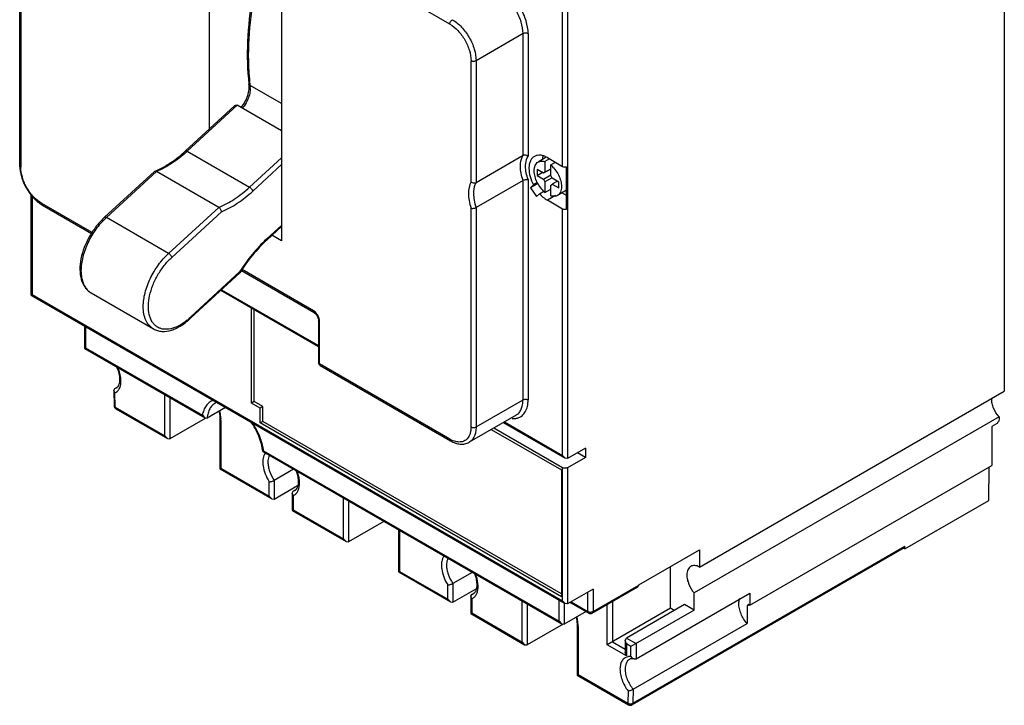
# Model space of a CAD drawing. Header units: millimetres. Extents: x 20 to 157, y 25 to 222.
# Tile 1 of 5: x 20 to 157, y 25 to 120. Entities that reach past the tile are written whole.
import ezdxf

# ---------------------------------------------------------------- set-up
doc = ezdxf.new("R2010")
doc.units = ezdxf.units.MM
doc.header["$LTSCALE"] = 16.055796
doc.layers.get('0').update_dxf_attribs({"linetype": 'CONTINUOUS'})

msp = doc.modelspace()

# ---------------------------------------------------------------- linework, layer by layer
at = {"color": 7, "linetype": 'Continuous'}
for p, q in [((79.82, 119), (23.28, 151.64)), ((46.45, 132.23), (46.45, 104.41)), ((20.2, 129.79), (20.2, 99.41)), ((20.35, 129.52), (20.35, 99.2)), ((56.49, 126.44), (56.49, 88.97)), ((156.66, 125.77), (156.66, 68.16)), ((95.42, 99.29), (95.42, 124.67)), ((96.13, 125.08), (96.13, 58.82)), ((89.96, 117.68), (83.45, 113.93)), ((89.96, 100.82), (89.96, 117.68)), ((90.67, 117.68), (90.67, 100.72)), ((82.75, 97.16), (82.75, 113.93)), ((83.45, 113.93), (83.45, 97.07)), ((51.98, 110.7), (51.98, 110.69)), ((51.98, 110.69), (52.13, 110.5)), ((56.49, 107.98), (52.13, 110.5)), ((43.2, 101.42), (49.99, 107.67)), ((50.35, 107.75), (43.43, 101.39)), ((56.49, 104.2), (50.35, 107.75)), ((43.43, 101.39), (52.06, 96.41)), ((52.06, 96.41), (56.49, 100.48)), ((83.45, 97.07), (89.96, 100.82)), ((93.18, 100.54), (92.07, 99.89)), ((93.65, 100.31), (93, 99.94)), ((93, 99.94), (93, 98.48)), ((93.34, 100.5), (95.42, 99.29)), ((93.8, 99.48), (94.45, 99.85)), ((20.2, 99.41), (20.35, 99.2)), ((31.98, 92.23), (38.9, 98.59)), ((39.17, 98.58), (32.22, 92.2)), ((38.95, 98.62), (39.17, 98.58)), ((47.8, 93.6), (39.17, 98.58)), ((52.52, 95.87), (56.49, 99.53)), ((92.79, 98.34), (91.9, 98.85)), ((91.9, 98.85), (91.9, 98.04)), ((91.9, 98.04), (92.61, 98.45)), ((93.8, 98.92), (92.79, 98.34)), ((93, 98.48), (93.8, 98.94)), ((93.8, 98.02), (93.8, 99.48)), ((96, 93.33), (96, 99.24)), ((89.96, 97.35), (83.45, 93.59)), ((89.96, 66.93), (89.96, 97.35)), ((90.67, 97.45), (90.67, 66.93)), ((92.02, 96.91), (91, 96.33)), ((91.96, 97.03), (91.41, 96.72)), ((91.9, 98.04), (92.79, 97.52)), ((92.79, 97.52), (93.8, 98.11)), ((93.98, 97.69), (93, 97.13)), ((93, 97.13), (93, 95.68)), ((94.9, 97.12), (94.01, 97.63)), ((94.72, 97.22), (94.01, 96.82)), ((94.9, 96.3), (94.9, 97.12)), ((91.41, 96.72), (91, 96.33)), ((91, 96.33), (91.85, 95.1)), ((92.26, 95.49), (92.86, 95.84)), ((93, 95.68), (93.8, 96.14)), ((93.8, 95.22), (93.8, 96.67)), ((94.01, 96.82), (94.9, 96.3)), ((96, 96), (94.74, 95.27)), ((96, 95.25), (95.36, 95.62)), ((21.79, 81.42), (21.79, 95.31)), ((21.94, 95.18), (21.94, 81.51)), ((91.85, 95.1), (92.26, 95.49)), ((94.46, 95.24), (93.34, 94.59)), ((95.42, 93.38), (93.34, 94.59)), ((23.28, 94.13), (23.38, 93.9)), ((30.23, 90.11), (23.28, 94.13)), ((23.38, 93.9), (30.14, 90)), ((40.85, 87.22), (47.8, 93.6)), ((41.29, 86.67), (48.17, 93)), ((82.75, 63.18), (82.75, 93.5)), ((83.45, 93.59), (83.45, 63.18)), ((95.42, 59.23), (95.42, 93.38)), ((40.85, 87.22), (32.22, 92.2)), ((54.48, 89.12), (56.49, 90.96)), ((56.49, 91.11), (54.5, 89.28)), ((54.5, 89.28), (54.48, 89.12)), ((56.49, 88.97), (55.16, 89.74)), ((50.69, 84.66), (43.92, 78.44)), ((50.69, 84.66), (50.72, 84.54)), ((50.95, 84.87), (61.01, 79.06)), ((60.91, 79.29), (51.03, 84.99)), ((43.91, 78.28), (50.72, 84.54)), ((50.72, 84.54), (50.72, 84.54)), ((61.61, 74.28), (48.06, 82.1)), ((48.18, 82.2), (61.61, 74.45)), ((21.79, 81.42), (21.94, 81.51)), ((21.79, 81.42), (95.78, 38.71)), ((21.94, 81.51), (95.42, 39.08)), ((30.1, 81.75), (38.73, 76.77)), ((52.34, 66.48), (52.34, 79.63)), ((52.7, 66.69), (52.7, 79.42)), ((61.01, 79.06), (60.91, 79.29)), ((43.92, 78.44), (43.91, 78.28)), ((61.76, 77.82), (61.61, 78.02)), ((61.61, 78.02), (61.61, 72.12)), ((61.76, 71.91), (61.76, 77.82)), ((29.18, 77.16), (29.18, 74.05)), ((29.33, 77.07), (29.33, 74.14)), ((29.33, 74.14), (29.18, 74.05)), ((29.18, 74.05), (45.84, 64.44)), ((29.33, 74.14), (45.52, 64.79)), ((61.61, 72.12), (61.76, 71.91)), ((79.82, 61.49), (61.76, 71.91)), ((61.76, 71.91), (61.86, 71.68)), ((61.86, 71.68), (79.92, 61.26)), ((33.25, 68.24), (33.4, 68.5)), ((33.4, 67.9), (33.25, 68.24)), ((33.25, 68.24), (33.28, 66.13)), ((33.4, 68.5), (33.71, 68.69)), ((33.4, 68.5), (33.63, 68.6)), ((33.43, 65.93), (33.4, 67.9)), ((40.32, 61.95), (40.32, 67.62)), ((41.03, 67.21), (41.03, 61.54)), ((83.45, 63.18), (89.96, 66.93)), ((114.41, 43.77), (156.66, 68.16)), ((33.28, 66.13), (33.43, 65.93)), ((33.43, 65.93), (40.32, 61.95)), ((33.43, 65.93), (33.53, 65.7)), ((33.53, 65.7), (40.68, 61.58)), ((48.72, 65.87), (46.18, 64.41)), ((52.7, 66.69), (52.34, 66.48)), ((53.55, 65.79), (52.34, 66.48)), ((53.9, 65.99), (52.7, 66.69)), ((53.9, 65.99), (53.55, 65.79)), ((53.55, 63.74), (53.55, 65.79)), ((53.9, 63.94), (53.9, 65.99)), ((45.89, 64.35), (41.03, 61.54)), ((45.52, 64.79), (45.84, 64.44)), ((45.84, 64.44), (46.18, 64.41)), ((48.1, 64.09), (47.95, 64.3)), ((47.95, 64.3), (47.95, 57.38)), ((89, 64.81), (82.49, 61.05)), ((155.93, 64.56), (113.69, 40.17)), ((155.93, 64.56), (155.93, 64.27)), ((48.1, 64.09), (48.1, 57.46)), ((53.9, 63.94), (53.55, 63.74)), ((95.27, 39.65), (53.55, 63.74)), ((95.27, 40.06), (53.9, 63.94)), ((85.56, 62.82), (95.27, 57.22)), ((95.42, 57.53), (85.91, 63.03)), ((87.23, 63.79), (95.78, 58.86)), ((87.38, 63.87), (95.42, 59.23)), ((155.58, 63.62), (154.94, 63.26)), ((154.94, 63.26), (154.94, 57.84)), ((40.32, 61.95), (40.68, 61.58)), ((40.68, 61.58), (41.03, 61.54)), ((79.92, 61.26), (79.82, 61.49)), ((98.61, 60.25), (96.13, 58.82)), ((98.61, 60.25), (98.61, 58.96)), ((54.01, 59.89), (53.89, 59.79)), ((53.89, 59.79), (53.9, 59.78)), ((53.9, 59.78), (95.3, 35.88)), ((54.01, 59.89), (94.95, 36.25)), ((95.78, 58.86), (95.42, 59.23)), ((96.13, 58.82), (95.78, 58.86)), ((98.61, 58.96), (96.13, 57.53)), ((98.61, 58.96), (97.49, 59.61)), ((48.1, 57.46), (47.95, 57.38)), ((47.95, 57.38), (55.14, 53.23)), ((48.1, 57.46), (54.78, 53.6)), ((58.16, 57.32), (55.49, 55.78)), ((95.42, 39.08), (95.42, 57.53)), ((96.13, 57.53), (96.13, 38.67)), ((121.39, 38.47), (154.94, 57.84)), ((154.51, 52.99), (154.58, 57.63)), ((95.27, 57.22), (95.27, 39.65)), ((54.78, 53.6), (54.78, 55.58)), ((55.49, 55.78), (55.49, 53.19)), ((55.49, 53.19), (58.71, 55.05)), ((54.78, 53.6), (55.14, 53.23)), ((55.14, 53.23), (55.49, 53.19)), ((57.96, 54), (58.11, 54.27)), ((58.11, 53.66), (57.96, 54)), ((57.96, 54), (57.96, 51.6)), ((58.43, 54.45), (58.11, 54.27)), ((58.11, 54.27), (58.35, 54.37)), ((58.11, 53.66), (58.11, 51.68)), ((65.07, 47.66), (65.07, 53.33)), ((65.78, 52.92), (65.78, 47.25)), ((142.88, 46.28), (154.51, 52.99)), ((58.11, 51.68), (57.96, 51.6)), ((57.96, 51.6), (65.43, 47.29)), ((58.11, 51.68), (65.07, 47.66)), ((70.69, 50.09), (65.78, 47.25)), ((72.7, 48.93), (72.7, 43.09)), ((72.85, 48.84), (72.85, 43.17)), ((65.07, 47.66), (65.43, 47.29)), ((65.43, 47.29), (65.78, 47.25)), ((142.78, 46.43), (105.1, 24.67)), ((105.2, 24.9), (142.89, 46.66)), ((142.88, 46.28), (142.89, 46.66)), ((106, 41.3), (114.41, 46.16)), ((114.41, 46.16), (114.41, 43.77)), ((142.88, 46.28), (142.7, 46.38)), ((110.4, 38.07), (110.4, 43.84)), ((72.85, 43.17), (72.7, 43.09)), ((72.7, 43.09), (79.89, 38.94)), ((72.85, 43.17), (79.53, 39.31)), ((82.91, 43.03), (80.24, 41.49)), ((79.53, 39.31), (79.53, 41.29)), ((80.24, 41.49), (80.24, 38.91)), ((99.56, 37.38), (105.89, 41.03)), ((99.67, 37.61), (106, 41.26)), ((105.89, 41.03), (106, 41.26)), ((106, 41.3), (106, 41.26)), ((80.24, 38.91), (83.45, 40.76)), ((82.71, 39.71), (82.86, 39.98)), ((82.86, 39.37), (82.71, 39.71)), ((82.71, 39.71), (82.71, 37.31)), ((83.18, 40.16), (82.86, 39.98)), ((82.86, 39.98), (83.1, 40.08)), ((99.67, 40.71), (96.13, 38.67)), ((98.96, 37.61), (98.96, 40.3)), ((99.67, 40.71), (99.67, 37.61)), ((105.62, 31.06), (121.39, 40.16)), ((113.69, 37.8), (113.69, 40.17)), ((121.39, 40.16), (121.39, 38.47)), ((79.53, 39.31), (79.89, 38.94)), ((79.89, 38.94), (80.24, 38.91)), ((82.86, 39.37), (82.86, 37.4)), ((89.82, 33.37), (89.82, 39.04)), ((90.53, 38.63), (90.53, 32.97)), ((94.95, 36.25), (94.95, 39.19)), ((95.78, 38.71), (95.42, 39.08)), ((95.65, 38.78), (95.65, 35.84)), ((96.13, 38.67), (95.78, 38.71)), ((96.48, 38.87), (99.06, 37.38)), ((96.63, 38.96), (98.96, 37.61)), ((101.63, 33.01), (101.63, 38.57)), ((102.34, 38.98), (102.34, 33.42)), ((112.34, 38.58), (104.28, 33.93)), ((113.69, 37.8), (112.34, 38.58)), ((121.03, 38.36), (121, 35.93)), ((121.12, 38.54), (121.03, 38.36)), ((121.28, 38.51), (121.03, 38.36)), ((82.86, 37.4), (82.71, 37.31)), ((82.71, 37.31), (90.17, 33)), ((82.86, 37.4), (89.82, 33.37)), ((98.69, 37.6), (95.65, 35.84)), ((99.06, 37.38), (98.96, 37.61)), ((99.67, 37.61), (99.56, 37.38)), ((110.4, 38.07), (101.63, 33.01)), ((113.69, 37.8), (104.92, 32.74)), ((110.92, 37.76), (110.4, 38.07)), ((95.53, 35.86), (90.53, 32.97)), ((94.95, 36.25), (95.3, 35.88)), ((95.3, 35.88), (95.65, 35.84)), ((97.6, 35.52), (97.45, 35.72)), ((97.45, 35.72), (97.45, 28.8)), ((97.6, 35.52), (97.6, 28.88)), ((105.23, 26.83), (121, 35.93)), ((89.82, 33.37), (90.17, 33)), ((90.17, 33), (90.53, 32.97)), ((104.28, 31.48), (101.63, 33.01)), ((102.34, 33.42), (104.13, 32.38)), ((104.13, 33.6), (104.28, 33.93)), ((104.28, 33.11), (104.13, 33.6)), ((104.13, 33.6), (104.13, 31.97)), ((104.28, 33.93), (105.62, 33.15)), ((104.92, 32.74), (104.28, 33.11)), ((104.28, 33.11), (104.28, 31.48)), ((105.62, 33.15), (105.62, 31.06)), ((104.28, 31.48), (104.13, 31.97)), ((104.92, 31.35), (104.92, 32.74)), ((105.37, 31.03), (105.62, 31.06)), ((97.6, 28.88), (97.45, 28.8)), ((97.45, 28.8), (104.6, 24.67)), ((97.6, 28.88), (104.49, 24.9)), ((104.52, 26.6), (104.49, 24.9)), ((105.23, 26.83), (105.2, 24.9)), ((104.6, 24.67), (104.49, 24.9)), ((105.2, 24.9), (105.1, 24.67))]:
    msp.add_line(p, q, dxfattribs=at)
msp.add_lwpolyline([(61.01, 79.06), (61.3, 78.8), (61.44, 78.58), (61.61, 78.11), (61.61, 78.02)], dxfattribs=at)
for centre, radius, start, end in [((84.47, 114.3), 32.56, 186.3608, 186.7113), ((49.45, 110.1), 2.71, 359.9789, 2.894), ((30.77, 115.16), 18.71, 312.0915, 312.5955), ((93.07, 98.15), 0.338, 120.0444, 131.037), ((94.38, 98.14), 1.71, 201.276, 216.2819), ((92.42, 97.01), 1.71, 21.276, 36.2819), ((93.73, 97), 0.338, 300.0444, 311.037), ((93.72, 97.02), 0.354, 311.0447, 316.8731), ((93.7, 97.04), 0.382, 316.9183, 324.9559), ((96.25, 99.06), 5.35, 221.8315, 226.0468), ((38.2, 85.5), 8.98, 131.7487, 132.501), ((67.76, 74.86), 19.59, 132.5954, 132.9593), ((38.29, 84.13), 8.01, 309.659, 311.3083), ((38.06, 84.4), 8.36, 311.3077, 312.9107), ((37.83, 84.65), 8.7, 312.9102, 314.4712), ((40.37, 78.8), 2.08, 236.0782, 236.9155), ((62.11, 72.12), 0.5, 180, 240.0006), ((32.73, 69.16), 1.45, 324.8436, 330.5603), ((32.95, 68.96), 1.15, 292.9329, 297.0767), ((32.94, 68.98), 1.17, 297.1519, 310.7886), ((157.22, 67.06), 2.31, 176.4071, 180.0277), ((33.78, 66.13), 0.5, 180.8383, 240.0006), ((48.09, 65.15), 1.56, 110.4518, 119.9526), ((42.46, 64.08), 5.65, 2.27, 3.3659), ((42.73, 64.09), 5.37, 0.013, 2.2798), ((43.73, 57.96), 10.49, 24.1883, 33.538), ((43.97, 58.07), 10.23, 23.6438, 24.169), ((81.68, 64.71), 3.73, 239.9845, 242.7123), ((55.38, 58.79), 1.4, 140.5132, 144.5166), ((57.64, 54.77), 1.2, 292.6724, 300.2825), ((82.39, 40.48), 1.2, 292.6724, 300.2825), ((99.31, 37.81), 0.5, 240.0006, 299.9999), ((91.95, 35.51), 5.65, 2.27, 3.3659), ((92.23, 35.52), 5.37, 0.013, 2.2798), ((104.85, 25.11), 0.5, 240.0006, 299.9999)]:
    msp.add_arc(centre, radius, start, end, dxfattribs=at)
for points, knots in [([(52.48, 122.9), (52.11, 120.81), (51.64, 116.74), (51.75, 112.64), (51.98, 110.7)], [0, 0, 0, 0, 0.520127, 1, 1, 1, 1]), ([(52.66, 122.87), (52.53, 122.18), (52.1, 119.47), (51.89, 116.72), (51.89, 114.69)], [0, 0, 0, 0, 0.259285, 1, 1, 1, 1]), ([(89.96, 117.68), (89.96, 118.22), (89.76, 119.35), (89.05, 120.95), (88.02, 122.36), (87.14, 123.1), (86.67, 123.37)], [0, 0, 0, 0, 0.237238, 0.500001, 0.762763, 1, 1, 1, 1]), ([(90.67, 117.68), (90.67, 118.28), (90.44, 119.53), (89.66, 121.3), (88.52, 122.86), (87.54, 123.68), (87.03, 123.98)], [0, 0, 0, 0, 0.237241, 0.500001, 0.76276, 1, 1, 1, 1]), ([(79.82, 119), (79.82, 119.06), (79.84, 119.18), (79.91, 119.35), (80.02, 119.5), (80.12, 119.58), (80.17, 119.61)], [0, 0, 0, 0, 0.23722, 0.500002, 0.762783, 1, 1, 1, 1]), ([(79.82, 119), (80.23, 118.76), (81.02, 118.1), (81.94, 116.84), (82.57, 115.42), (82.75, 114.41), (82.75, 113.93)], [0, 0, 0, 0, 0.23724, 0.499999, 0.762759, 1, 1, 1, 1]), ([(80.17, 119.61), (80.64, 119.34), (81.52, 118.6), (82.55, 117.19), (83.25, 115.6), (83.45, 114.46), (83.45, 113.93)], [0, 0, 0, 0, 0.237237, 0.499999, 0.762762, 1, 1, 1, 1]), ([(90.67, 117.68), (90.61, 117.71), (90.5, 117.75), (90.31, 117.77), (90.12, 117.75), (90.01, 117.71), (89.96, 117.68)], [0, 0, 0, 0, 0.237219, 0.500001, 0.762782, 1, 1, 1, 1]), ([(51.89, 114.69), (51.89, 114.35), (51.91, 113.02), (52, 111.68), (52.11, 110.7)], [0, 0, 0, 0, 0.255982, 1, 1, 1, 1]), ([(83.45, 113.93), (83.4, 113.9), (83.29, 113.85), (83.1, 113.83), (82.91, 113.85), (82.8, 113.9), (82.75, 113.93)], [0, 0, 0, 0, 0.237218, 0.499999, 0.762781, 1, 1, 1, 1]), ([(50.88, 107.42), (51.08, 107.67), (51.44, 108.2), (51.82, 109.06), (52.02, 109.9), (52.02, 110.45), (51.98, 110.69)], [0, 0, 0, 0, 0.272988, 0.543507, 0.791861, 1, 1, 1, 1]), ([(52.16, 110.1), (52.16, 109.86), (52.1, 109.35), (51.94, 108.86), (51.84, 108.61)], [0, 0, 0, 0, 0.476636, 1, 1, 1, 1]), ([(52.13, 110.5), (52.13, 110.48), (52.15, 110.39), (52.15, 110.3), (52.16, 110.24)], [0, 0, 0, 0, 0.244162, 1, 1, 1, 1]), ([(51.84, 108.61), (51.69, 108.27), (51.45, 107.82), (51.15, 107.43), (51.07, 107.33)], [0, 0, 0, 0, 0.751784, 1, 1, 1, 1]), ([(49.99, 107.67), (50.01, 107.69), (50.07, 107.73), (50.16, 107.78), (50.26, 107.78), (50.32, 107.76), (50.35, 107.75)], [0, 0, 0, 0, 0.262693, 0.513437, 0.756105, 1, 1, 1, 1]), ([(38.95, 98.62), (39.69, 98.92), (41.2, 99.75), (42.54, 100.82), (43.2, 101.42)], [0, 0, 0, 0, 0.472922, 1, 1, 1, 1]), ([(43.31, 101.28), (42.67, 100.7), (41.36, 99.67), (39.9, 98.88), (39.17, 98.58)], [0, 0, 0, 0, 0.52464, 1, 1, 1, 1]), ([(43.2, 101.42), (43.22, 101.45), (43.29, 101.45), (43.36, 101.43), (43.41, 101.4), (43.43, 101.39)], [0, 0, 0, 0, 0.387467, 0.665039, 1, 1, 1, 1]), ([(89.6, 99.29), (89.6, 99.43), (89.63, 99.96), (89.77, 100.49), (89.96, 100.82)], [0, 0, 0, 0, 0.275967, 1, 1, 1, 1]), ([(89.96, 100.82), (90.06, 100.88), (90.33, 100.91), (90.57, 100.81), (90.67, 100.72)], [0, 0, 0, 0, 0.486011, 1, 1, 1, 1]), ([(90.31, 99.29), (90.31, 99.42), (90.34, 99.92), (90.47, 100.42), (90.67, 100.72)], [0, 0, 0, 0, 0.277646, 1, 1, 1, 1]), ([(91.53, 100.67), (91.41, 100.61), (91.19, 100.42), (90.95, 100.03), (90.81, 99.55), (90.78, 99.2), (90.78, 99.02)], [0, 0, 0, 0, 0.217783, 0.45091, 0.710297, 1, 1, 1, 1]), ([(91.51, 98.67), (91.51, 98.8), (91.53, 99.06), (91.64, 99.41), (91.81, 99.7), (91.98, 99.84), (92.07, 99.89)], [0, 0, 0, 0, 0.289677, 0.549093, 0.782219, 1, 1, 1, 1]), ([(93.34, 100.5), (93.18, 100.59), (92.86, 100.74), (92.38, 100.85), (91.92, 100.84), (91.65, 100.74), (91.53, 100.67)], [0, 0, 0, 0, 0.289702, 0.549088, 0.782216, 1, 1, 1, 1]), ([(92.07, 99.89), (92.2, 99.97), (92.52, 100.05), (92.84, 99.99), (93, 99.94)], [0, 0, 0, 0, 0.467743, 1, 1, 1, 1]), ([(92.69, 100.3), (92.7, 100.33), (92.71, 100.47), (92.72, 100.6), (92.74, 100.7)], [0, 0, 0, 0, 0.25751, 1, 1, 1, 1]), ([(20.2, 99.41), (20.2, 98.88), (20.4, 97.78), (21.08, 96.24), (22.07, 94.88), (22.93, 94.16), (23.38, 93.9)], [0, 0, 0, 0, 0.239309, 0.500004, 0.760697, 1, 1, 1, 1]), ([(23.28, 94.13), (22.86, 94.37), (22.08, 95.03), (21.16, 96.28), (20.53, 97.71), (20.35, 98.72), (20.35, 99.2)], [0, 0, 0, 0, 0.23724, 0.499999, 0.762759, 1, 1, 1, 1]), ([(89.96, 97.35), (89.85, 97.67), (89.67, 98.31), (89.6, 98.97), (89.6, 99.29)], [0, 0, 0, 0, 0.521022, 1, 1, 1, 1]), ([(90.67, 97.45), (90.55, 97.75), (90.38, 98.36), (90.31, 98.99), (90.31, 99.29)], [0, 0, 0, 0, 0.521716, 1, 1, 1, 1]), ([(90.78, 99.02), (90.78, 98.64), (90.91, 97.84), (91.21, 97.09), (91.41, 96.72)], [0, 0, 0, 0, 0.474657, 1, 1, 1, 1]), ([(93, 95.68), (92.78, 95.86), (92.38, 96.29), (91.91, 97.04), (91.6, 97.84), (91.51, 98.4), (91.51, 98.67)], [0, 0, 0, 0, 0.249124, 0.511709, 0.768066, 1, 1, 1, 1]), ([(93.8, 99.48), (94.02, 99.3), (94.42, 98.87), (94.89, 98.12), (95.2, 97.31), (95.29, 96.75), (95.29, 96.49)], [0, 0, 0, 0, 0.249124, 0.511709, 0.768066, 1, 1, 1, 1]), ([(95.42, 99.29), (95.51, 99.24), (95.7, 99.19), (95.91, 99.21), (96, 99.24)], [0, 0, 0, 0, 0.483449, 1, 1, 1, 1]), ([(82.75, 97.16), (82.49, 96.67), (82.34, 95.75), (82.46, 94.51), (82.63, 93.84), (82.75, 93.5)], [0, 0, 0, 0, 0.445535, 0.711441, 1, 1, 1, 1]), ([(82.75, 97.16), (82.79, 97.12), (83, 96.99), (83.29, 96.98), (83.45, 97.07)], [0, 0, 0, 0, 0.255062, 1, 1, 1, 1]), ([(83.45, 97.07), (83.39, 96.96), (83.17, 96.48), (83.1, 95.94), (83.1, 95.53)], [0, 0, 0, 0, 0.226964, 1, 1, 1, 1]), ([(89.96, 97.35), (90.01, 97.38), (90.13, 97.42), (90.31, 97.46), (90.5, 97.48), (90.61, 97.46), (90.67, 97.45)], [0, 0, 0, 0, 0.246001, 0.516891, 0.778209, 1, 1, 1, 1]), ([(47.8, 93.6), (48.55, 93.91), (50.06, 94.73), (51.4, 95.8), (52.06, 96.41)], [0, 0, 0, 0, 0.474823, 1, 1, 1, 1]), ([(48.17, 93), (48.94, 93.31), (50.48, 94.16), (51.84, 95.25), (52.52, 95.87)], [0, 0, 0, 0, 0.47538, 1, 1, 1, 1]), ([(52.06, 96.41), (52.11, 96.38), (52.21, 96.31), (52.34, 96.17), (52.45, 96.03), (52.5, 95.92), (52.52, 95.87)], [0, 0, 0, 0, 0.246547, 0.518192, 0.780166, 1, 1, 1, 1]), ([(83.1, 95.53), (83.1, 95.22), (83.17, 94.56), (83.34, 93.92), (83.45, 93.59)], [0, 0, 0, 0, 0.478934, 1, 1, 1, 1]), ([(95.29, 96.49), (95.29, 96.35), (95.27, 96.1), (95.17, 95.74), (94.99, 95.45), (94.83, 95.32), (94.74, 95.27)], [0, 0, 0, 0, 0.289677, 0.549093, 0.782219, 1, 1, 1, 1]), ([(92.53, 95.21), (92.59, 95.14), (92.84, 94.92), (93.12, 94.71), (93.34, 94.59)], [0, 0, 0, 0, 0.262222, 1, 1, 1, 1]), ([(94.74, 95.27), (94.61, 95.19), (94.28, 95.1), (93.96, 95.16), (93.8, 95.22)], [0, 0, 0, 0, 0.467743, 1, 1, 1, 1]), ([(48.17, 93), (48.17, 93.05), (48.14, 93.17), (48.06, 93.34), (47.94, 93.49), (47.85, 93.57), (47.8, 93.6)], [0, 0, 0, 0, 0.232218, 0.494258, 0.759842, 1, 1, 1, 1]), ([(82.75, 93.5), (82.8, 93.48), (82.92, 93.46), (83.1, 93.47), (83.28, 93.51), (83.4, 93.56), (83.45, 93.59)], [0, 0, 0, 0, 0.223069, 0.484311, 0.754602, 1, 1, 1, 1]), ([(96, 93.33), (95.91, 93.3), (95.7, 93.28), (95.51, 93.34), (95.42, 93.38)], [0, 0, 0, 0, 0.516549, 1, 1, 1, 1]), ([(31.98, 92.23), (31.57, 91.87), (30.81, 91.04), (29.86, 89.63), (29.13, 88.1), (28.66, 86.54), (28.5, 85.03), (28.66, 83.66), (29.1, 82.68), (29.63, 82.08), (29.94, 81.85), (30.1, 81.75)], [0, 0, 0, 0, 0.137725, 0.281141, 0.424383, 0.561572, 0.688067, 0.801683, 0.903861, 0.952281, 1, 1, 1, 1]), ([(32.13, 92.12), (31.62, 91.65), (30.69, 90.58), (29.61, 88.75), (28.9, 86.81), (28.7, 85.48), (28.7, 84.84)], [0, 0, 0, 0, 0.252577, 0.514951, 0.769426, 1, 1, 1, 1]), ([(31.98, 92.23), (32.01, 92.25), (32.07, 92.26), (32.15, 92.23), (32.2, 92.21), (32.22, 92.2)], [0, 0, 0, 0, 0.388198, 0.665693, 1, 1, 1, 1]), ([(54.41, 89.2), (53.7, 88.54), (52.37, 87.1), (51.22, 85.51), (50.69, 84.66)], [0, 0, 0, 0, 0.490285, 1, 1, 1, 1]), ([(54.48, 89.12), (53.77, 88.46), (52.41, 87.01), (51.26, 85.4), (50.72, 84.54)], [0, 0, 0, 0, 0.489393, 1, 1, 1, 1]), ([(37.33, 79.86), (37.33, 80.51), (37.53, 81.86), (38.26, 83.82), (39.37, 85.67), (40.33, 86.75), (40.85, 87.22)], [0, 0, 0, 0, 0.230904, 0.48586, 0.748303, 1, 1, 1, 1]), ([(39.21, 77.08), (39.08, 77.16), (38.84, 77.37), (38.42, 77.91), (38.09, 78.8), (37.99, 80.04), (38.18, 81.42), (38.63, 82.86), (39.32, 84.27), (40.2, 85.57), (40.91, 86.33), (41.29, 86.67)], [0, 0, 0, 0, 0.04296, 0.087651, 0.185796, 0.29933, 0.427915, 0.56802, 0.714241, 0.860318, 1, 1, 1, 1]), ([(41.29, 86.67), (41.28, 86.72), (41.23, 86.83), (41.13, 86.98), (41, 87.11), (40.9, 87.19), (40.85, 87.22)], [0, 0, 0, 0, 0.221072, 0.483094, 0.754124, 1, 1, 1, 1]), ([(28.7, 84.84), (28.7, 84.5), (28.75, 83.85), (29.02, 82.96), (29.46, 82.23), (29.88, 81.88), (30.1, 81.75)], [0, 0, 0, 0, 0.289717, 0.549083, 0.782216, 1, 1, 1, 1]), ([(38.73, 76.77), (38.51, 76.9), (38.09, 77.25), (37.64, 77.98), (37.38, 78.87), (37.33, 79.52), (37.33, 79.86)], [0, 0, 0, 0, 0.217784, 0.450917, 0.710283, 1, 1, 1, 1]), ([(61.08, 79.17), (61.07, 79.18), (61.01, 79.22), (60.95, 79.26), (60.91, 79.29)], [0, 0, 0, 0, 0.2568, 1, 1, 1, 1]), ([(61.5, 78.67), (61.44, 78.77), (61.32, 78.95), (61.16, 79.1), (61.08, 79.17)], [0, 0, 0, 0, 0.516469, 1, 1, 1, 1]), ([(38.73, 76.77), (38.91, 76.67), (39.29, 76.5), (40.15, 76.36), (41.06, 76.49), (41.94, 76.85), (42.87, 77.37), (43.51, 77.89), (43.91, 78.28)], [0, 0, 0, 0, 0.106999, 0.215918, 0.447633, 0.574266, 0.708793, 1, 1, 1, 1]), ([(43.4, 77.97), (43.05, 77.68), (42.34, 77.19), (41.22, 76.74), (40.29, 76.67), (39.65, 76.83), (39.37, 76.97), (39.24, 77.06)], [0, 0, 0, 0, 0.301106, 0.564636, 0.792441, 0.897482, 1, 1, 1, 1]), ([(61.74, 78.03), (61.72, 78.14), (61.66, 78.36), (61.56, 78.57), (61.5, 78.67)], [0, 0, 0, 0, 0.483409, 1, 1, 1, 1]), ([(61.76, 77.82), (61.76, 77.83), (61.75, 77.9), (61.75, 77.97), (61.74, 78.03)], [0, 0, 0, 0, 0.243121, 1, 1, 1, 1]), ([(33.91, 68.89), (33.99, 69.03), (34.1, 69.41), (34.1, 70.04), (33.96, 70.78), (33.76, 71.29), (33.64, 71.54)], [0, 0, 0, 0, 0.179598, 0.414668, 0.69367, 1, 1, 1, 1]), ([(33.99, 68.44), (34.1, 68.63), (34.24, 69.08), (34.26, 69.82), (34.11, 70.64), (33.91, 71.18), (33.78, 71.46)], [0, 0, 0, 0, 0.20396, 0.441459, 0.70994, 1, 1, 1, 1]), ([(33.63, 68.6), (33.68, 68.63), (33.79, 68.72), (33.87, 68.83), (33.91, 68.89)], [0, 0, 0, 0, 0.46307, 1, 1, 1, 1]), ([(33.71, 68.09), (33.72, 68.11), (33.8, 68.18), (33.87, 68.26), (33.91, 68.32)], [0, 0, 0, 0, 0.245804, 1, 1, 1, 1]), ([(47.03, 66.87), (46.83, 66.8), (46.46, 66.59), (46.01, 66.12), (45.69, 65.5), (45.56, 65.04), (45.52, 64.79)], [0, 0, 0, 0, 0.22979, 0.465629, 0.719907, 1, 1, 1, 1]), ([(89, 64.81), (89.15, 64.9), (89.44, 65.14), (89.74, 65.64), (89.92, 66.25), (89.96, 66.7), (89.96, 66.93)], [0, 0, 0, 0, 0.217786, 0.450916, 0.7103, 1, 1, 1, 1]), ([(89.21, 64.41), (89.43, 64.48), (89.86, 64.7), (90.33, 65.28), (90.61, 66.06), (90.67, 66.63), (90.67, 66.93)], [0, 0, 0, 0, 0.2205, 0.44987, 0.706847, 1, 1, 1, 1]), ([(89.96, 66.93), (90.01, 66.96), (90.12, 67.01), (90.31, 67.03), (90.5, 67.01), (90.61, 66.96), (90.67, 66.93)], [0, 0, 0, 0, 0.237218, 0.499999, 0.762781, 1, 1, 1, 1]), ([(155.93, 64.56), (155.62, 64.92), (155.24, 65.53), (154.96, 66.41), (154.91, 66.85), (154.91, 67.05)], [0, 0, 0, 0, 0.520035, 0.771192, 1, 1, 1, 1]), ([(47.32, 66.49), (47.16, 66.4), (46.86, 66.16), (46.51, 65.68), (46.28, 65.08), (46.2, 64.64), (46.18, 64.41)], [0, 0, 0, 0, 0.223785, 0.45961, 0.716888, 1, 1, 1, 1]), ([(47.86, 65.27), (47.88, 65.19), (47.93, 64.86), (47.95, 64.54), (47.95, 64.3)], [0, 0, 0, 0, 0.261193, 1, 1, 1, 1]), ([(48.09, 64.41), (48.09, 64.49), (48.06, 64.8), (48.01, 65.11), (47.97, 65.34)], [0, 0, 0, 0, 0.242207, 1, 1, 1, 1]), ([(88.44, 64.35), (88.47, 64.35), (88.61, 64.34), (88.75, 64.34), (88.85, 64.35)], [0, 0, 0, 0, 0.256179, 1, 1, 1, 1]), ([(88.85, 64.35), (88.88, 64.35), (89, 64.36), (89.12, 64.39), (89.21, 64.41)], [0, 0, 0, 0, 0.254359, 1, 1, 1, 1]), ([(155.93, 64.27), (155.93, 64.14), (155.87, 63.95), (155.73, 63.74), (155.63, 63.65), (155.58, 63.62)], [0, 0, 0, 0, 0.495032, 0.760248, 1, 1, 1, 1]), ([(53.89, 59.79), (53.86, 60.13), (53.72, 60.85), (53.24, 62.28), (52.68, 63.31), (52.23, 63.94)], [0, 0, 0, 0, 0.232722, 0.48202, 1, 1, 1, 1]), ([(82.75, 63.18), (82.75, 63.01), (82.73, 62.69), (82.6, 62.12), (82.4, 61.74), (82.22, 61.54)], [0, 0, 0, 0, 0.283104, 0.543481, 1, 1, 1, 1]), ([(83.45, 63.18), (83.45, 62.94), (83.42, 62.5), (83.24, 61.88), (82.93, 61.38), (82.64, 61.14), (82.49, 61.05)], [0, 0, 0, 0, 0.2897, 0.549084, 0.782214, 1, 1, 1, 1]), ([(82.75, 63.18), (82.8, 63.15), (82.91, 63.11), (83.1, 63.09), (83.29, 63.11), (83.4, 63.15), (83.45, 63.18)], [0, 0, 0, 0, 0.237219, 0.500001, 0.762782, 1, 1, 1, 1]), ([(54.01, 59.89), (53.98, 60.08), (53.83, 60.86), (53.58, 61.62), (53.34, 62.17)], [0, 0, 0, 0, 0.239017, 1, 1, 1, 1]), ([(82.22, 61.54), (82.09, 61.41), (81.79, 61.19), (81.22, 61.06), (80.59, 61.13), (80.18, 61.29), (79.97, 61.4)], [0, 0, 0, 0, 0.225011, 0.455145, 0.709916, 1, 1, 1, 1]), ([(79.92, 61.26), (80.13, 61.13), (80.56, 60.93), (81.24, 60.77), (81.9, 60.8), (82.31, 60.95), (82.49, 61.05)], [0, 0, 0, 0, 0.273176, 0.52749, 0.766907, 1, 1, 1, 1]), ([(54.25, 59.6), (54.09, 59.37), (53.93, 58.94), (53.89, 58.33), (53.94, 57.6), (54.2, 56.65), (54.56, 55.93), (54.78, 55.58)], [0, 0, 0, 0, 0.196105, 0.310191, 0.434691, 0.708404, 1, 1, 1, 1]), ([(54.82, 59.28), (54.78, 59.21), (54.65, 58.91), (54.61, 58.57), (54.61, 58.32)], [0, 0, 0, 0, 0.227855, 1, 1, 1, 1]), ([(54.61, 58.32), (54.61, 58.11), (54.65, 57.68), (54.89, 56.8), (55.22, 56.17), (55.49, 55.78)], [0, 0, 0, 0, 0.227903, 0.476128, 1, 1, 1, 1]), ([(96.13, 57.53), (96.08, 57.5), (95.96, 57.46), (95.78, 57.44), (95.59, 57.46), (95.47, 57.5), (95.42, 57.53)], [0, 0, 0, 0, 0.237243, 0.499999, 0.762756, 1, 1, 1, 1]), ([(58.64, 54.68), (58.72, 54.81), (58.83, 55.15), (58.86, 55.75), (58.76, 56.44), (58.6, 56.91), (58.5, 57.15)], [0, 0, 0, 0, 0.182795, 0.416705, 0.693522, 1, 1, 1, 1]), ([(58.89, 54.61), (59, 54.98), (59.02, 55.86), (58.79, 56.69), (58.62, 57.12)], [0, 0, 0, 0, 0.456037, 1, 1, 1, 1]), ([(54.78, 55.58), (54.83, 55.58), (54.95, 55.59), (55.13, 55.63), (55.32, 55.69), (55.44, 55.74), (55.49, 55.78)], [0, 0, 0, 0, 0.209381, 0.466596, 0.744212, 1, 1, 1, 1]), ([(58.35, 54.37), (58.41, 54.4), (58.52, 54.49), (58.61, 54.61), (58.64, 54.68)], [0, 0, 0, 0, 0.465003, 1, 1, 1, 1]), ([(58.64, 54.09), (58.67, 54.13), (58.77, 54.29), (58.85, 54.47), (58.89, 54.61)], [0, 0, 0, 0, 0.238604, 1, 1, 1, 1]), ([(58.25, 53.73), (58.31, 53.77), (58.39, 53.83), (58.46, 53.89), (58.48, 53.91)], [0, 0, 0, 0, 0.747491, 1, 1, 1, 1]), ([(58.48, 53.91), (58.5, 53.92), (58.55, 53.98), (58.6, 54.04), (58.64, 54.09)], [0, 0, 0, 0, 0.246615, 1, 1, 1, 1]), ([(142.78, 46.43), (142.79, 46.44), (142.82, 46.46), (142.84, 46.49), (142.86, 46.51)], [0, 0, 0, 0, 0.242263, 1, 1, 1, 1]), ([(142.86, 46.51), (142.86, 46.52), (142.88, 46.57), (142.89, 46.62), (142.89, 46.66)], [0, 0, 0, 0, 0.229803, 1, 1, 1, 1]), ([(79, 45.31), (78.83, 45.08), (78.68, 44.65), (78.64, 44.04), (78.69, 43.31), (78.95, 42.36), (79.31, 41.64), (79.53, 41.29)], [0, 0, 0, 0, 0.196105, 0.310191, 0.434691, 0.708404, 1, 1, 1, 1]), ([(79.57, 44.99), (79.53, 44.92), (79.4, 44.62), (79.36, 44.28), (79.36, 44.03)], [0, 0, 0, 0, 0.227855, 1, 1, 1, 1]), ([(79.36, 44.03), (79.36, 43.82), (79.4, 43.39), (79.64, 42.51), (79.97, 41.88), (80.24, 41.49)], [0, 0, 0, 0, 0.227903, 0.476128, 1, 1, 1, 1]), ([(113.2, 43.85), (113.11, 43.8), (112.95, 43.67), (112.78, 43.39), (112.68, 43.04), (112.66, 42.79), (112.66, 42.66)], [0, 0, 0, 0, 0.217757, 0.450888, 0.710425, 1, 1, 1, 1]), ([(114.41, 43.77), (114.3, 43.83), (114.09, 43.92), (113.77, 43.98), (113.46, 43.97), (113.28, 43.9), (113.2, 43.85)], [0, 0, 0, 0, 0.286705, 0.545273, 0.77958, 1, 1, 1, 1]), ([(83.39, 40.39), (83.47, 40.52), (83.58, 40.87), (83.61, 41.46), (83.51, 42.15), (83.35, 42.62), (83.25, 42.86)], [0, 0, 0, 0, 0.182795, 0.416705, 0.693522, 1, 1, 1, 1]), ([(83.64, 40.32), (83.75, 40.69), (83.77, 41.57), (83.54, 42.4), (83.37, 42.83)], [0, 0, 0, 0, 0.456037, 1, 1, 1, 1]), ([(112.66, 42.66), (112.66, 42.45), (112.72, 42.01), (113, 41.14), (113.37, 40.52), (113.69, 40.17)], [0, 0, 0, 0, 0.228808, 0.479965, 1, 1, 1, 1]), ([(79.53, 41.29), (79.58, 41.29), (79.7, 41.3), (79.88, 41.34), (80.06, 41.4), (80.18, 41.46), (80.24, 41.49)], [0, 0, 0, 0, 0.209381, 0.466596, 0.744212, 1, 1, 1, 1]), ([(83, 39.44), (83.06, 39.48), (83.14, 39.54), (83.21, 39.6), (83.23, 39.62)], [0, 0, 0, 0, 0.747491, 1, 1, 1, 1]), ([(83.1, 40.08), (83.16, 40.11), (83.27, 40.2), (83.35, 40.32), (83.39, 40.39)], [0, 0, 0, 0, 0.465003, 1, 1, 1, 1]), ([(83.23, 39.62), (83.24, 39.63), (83.3, 39.69), (83.35, 39.75), (83.39, 39.8)], [0, 0, 0, 0, 0.246615, 1, 1, 1, 1]), ([(83.39, 39.8), (83.41, 39.84), (83.52, 40), (83.59, 40.18), (83.64, 40.32)], [0, 0, 0, 0, 0.238604, 1, 1, 1, 1]), ([(119.87, 38.72), (119.87, 38.79), (119.88, 39.03), (119.93, 39.28), (119.99, 39.45)], [0, 0, 0, 0, 0.26769, 1, 1, 1, 1]), ([(121, 35.93), (120.65, 36.34), (120.24, 37.03), (119.93, 38), (119.87, 38.49), (119.87, 38.72)], [0, 0, 0, 0, 0.520612, 0.771369, 1, 1, 1, 1]), ([(121.39, 38.47), (121.37, 38.49), (121.32, 38.52), (121.25, 38.55), (121.18, 38.56), (121.13, 38.55), (121.12, 38.54)], [0, 0, 0, 0, 0.301704, 0.567911, 0.79625, 1, 1, 1, 1]), ([(98.96, 37.61), (98.97, 37.6), (99.01, 37.58), (99.06, 37.56), (99.09, 37.55)], [0, 0, 0, 0, 0.23644, 1, 1, 1, 1]), ([(99.09, 37.55), (99.11, 37.55), (99.18, 37.53), (99.26, 37.53), (99.31, 37.53)], [0, 0, 0, 0, 0.243047, 1, 1, 1, 1]), ([(99.31, 37.53), (99.33, 37.53), (99.41, 37.53), (99.48, 37.54), (99.53, 37.55)], [0, 0, 0, 0, 0.255502, 1, 1, 1, 1]), ([(99.53, 37.55), (99.55, 37.56), (99.59, 37.57), (99.64, 37.59), (99.67, 37.61)], [0, 0, 0, 0, 0.262956, 1, 1, 1, 1]), ([(97.36, 36.72), (97.37, 36.63), (97.43, 36.3), (97.45, 35.97), (97.45, 35.72)], [0, 0, 0, 0, 0.261399, 1, 1, 1, 1]), ([(97.59, 35.84), (97.58, 35.91), (97.56, 36.23), (97.51, 36.55), (97.46, 36.79)], [0, 0, 0, 0, 0.242048, 1, 1, 1, 1]), ([(104.59, 31.35), (104.42, 31.33), (104.08, 31.22), (103.68, 30.84), (103.45, 30.3), (103.37, 29.63), (103.45, 28.89), (103.75, 27.82), (104.17, 27.06), (104.52, 26.6)], [0, 0, 0, 0, 0.091976, 0.184193, 0.286982, 0.405742, 0.540764, 0.688743, 1, 1, 1, 1]), ([(104.72, 30.97), (104.62, 30.91), (104.44, 30.76), (104.24, 30.44), (104.13, 30.05), (104.1, 29.77), (104.1, 29.62)], [0, 0, 0, 0, 0.217781, 0.450915, 0.710293, 1, 1, 1, 1]), ([(104.92, 31.35), (104.89, 31.35), (104.78, 31.36), (104.67, 31.36), (104.59, 31.35)], [0, 0, 0, 0, 0.257089, 1, 1, 1, 1]), ([(105.37, 31.03), (105.25, 31.06), (105.02, 31.08), (104.8, 31.02), (104.72, 30.97)], [0, 0, 0, 0, 0.563553, 1, 1, 1, 1]), ([(104.92, 31.35), (104.97, 31.27), (105.11, 31.14), (105.28, 31.05), (105.37, 31.03)], [0, 0, 0, 0, 0.507529, 1, 1, 1, 1]), ([(104.1, 29.62), (104.1, 29.39), (104.16, 28.9), (104.47, 27.92), (104.89, 27.24), (105.23, 26.83)], [0, 0, 0, 0, 0.228625, 0.479387, 1, 1, 1, 1]), ([(104.52, 26.6), (104.57, 26.6), (104.68, 26.62), (104.86, 26.67), (105.05, 26.74), (105.17, 26.8), (105.23, 26.83)], [0, 0, 0, 0, 0.205588, 0.460517, 0.740059, 1, 1, 1, 1]), ([(104.49, 24.9), (104.5, 24.9), (104.55, 24.87), (104.59, 24.86), (104.63, 24.85)], [0, 0, 0, 0, 0.236748, 1, 1, 1, 1]), ([(104.63, 24.85), (104.65, 24.84), (104.72, 24.82), (104.79, 24.81), (104.85, 24.81)], [0, 0, 0, 0, 0.243581, 1, 1, 1, 1]), ([(104.85, 24.81), (104.87, 24.81), (104.94, 24.82), (105.01, 24.83), (105.07, 24.84)], [0, 0, 0, 0, 0.25581, 1, 1, 1, 1]), ([(105.07, 24.84), (105.08, 24.85), (105.13, 24.86), (105.17, 24.88), (105.2, 24.9)], [0, 0, 0, 0, 0.262711, 1, 1, 1, 1])]:
    msp.add_open_spline(points, degree=3, knots=knots, dxfattribs=at)
for points in [[(38.9, 98.59), (38.92, 98.6), (38.93, 98.61), (38.95, 98.62)], [(92.85, 98.41), (92.83, 98.39), (92.81, 98.36), (92.79, 98.34)], [(93, 98.48), (92.97, 98.48), (92.93, 98.46), (92.9, 98.44)], [(93.8, 96.67), (93.84, 96.68), (93.87, 96.69), (93.9, 96.71)]]:
    msp.add_open_spline(points, degree=3, dxfattribs=at)

doc.saveas('drawing.dxf')
